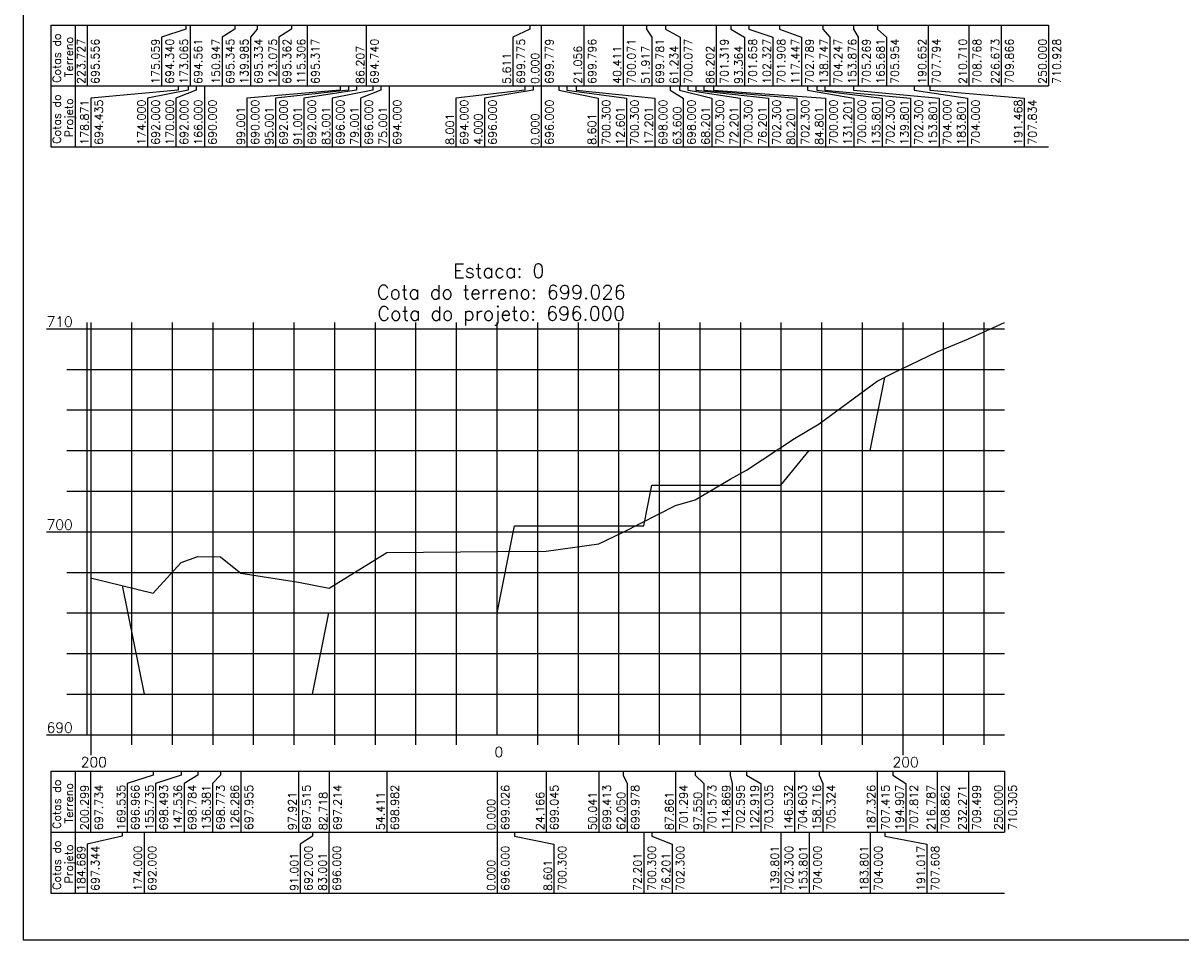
# Model space of a CAD drawing. Header units: inches. Extents: x 380 to 1905, y 2990 to 3656.
# Tile 1 of 9: x 380 to 665, y 2990 to 3215. Entities that reach past the tile are written whole.
import ezdxf

# ---------------------------------------------------------------- set-up
doc = ezdxf.new("R2010")
doc.units = ezdxf.units.IN
doc.header["$MEASUREMENT"] = 0
doc.linetypes.add('CONTINUO', pattern=[0])
for name, color, linetype in [('PROJETO', 104, 'Continuous'), ('TERRENO', 22, 'Continuous'), ('TG', 7, 'CONTINUO'), ('Vp', 2, 'Continuous')]:
    doc.layers.add(name, color=color, linetype=linetype)
doc.styles.add('SIMPLEX', font='simplex', dxfattribs={"height": 0.2})

msp = doc.modelspace()

# ---------------------------------------------------------------- linework, layer by layer
at = {"layer": 'PROJETO', "flags": 128}
msp.add_lwpolyline([(404.66, 3076.86), (410.01, 3050.14), (410.01, 3050.14), (451.51, 3050.14), (455.51, 3070.14), (497.01, 3070.14), (497.01, 3070.14), (497.01, 3070.14), (501.31, 3091.64), (533.11, 3091.64), (535.11, 3101.64), (566.91, 3101.64), (573.91, 3110.14), (588.91, 3110.14), (588.91, 3110.14), (592.52, 3128.18)], dxfattribs=at)
at = {"layer": 'TERRENO', "flags": 128}
msp.add_lwpolyline([(396.86, 3078.81), (412.24, 3074.97), (419.14, 3082.6), (423.24, 3084.06), (428.82, 3084), (433.86, 3079.91), (448.05, 3077.71), (455.65, 3076.21), (469.8, 3085.05), (497.01, 3085.27), (509.09, 3085.36), (522.03, 3087.2), (528.03, 3090.03), (540.94, 3096.61), (545.78, 3098), (554.44, 3103.11), (558.47, 3105.31), (570.27, 3113.15), (576.36, 3116.76), (590.67, 3127.21), (594.46, 3129.2), (605.4, 3134.45), (613.14, 3137.63), (622.01, 3141.66)], dxfattribs=at)
at = {"layer": 'TG', "color": 7, "linetype": 'CONTINUO', "flags": 128}
for points in [[(387.01, 3214.96), (632.87, 3214.96)], [(387.01, 3214.96), (387.01, 3199.96)], [(393.01, 3214.96), (393.01, 3199.96)], [(396.01, 3214.96), (396.01, 3199.96)], [(420.34, 3214.96), (420.34, 3213.96)], [(421.34, 3214.96), (421.34, 3199.96)], [(432.4, 3214.96), (432.4, 3213.96)], [(437.88, 3214.96), (437.88, 3213.96)], [(446.33, 3214.96), (446.33, 3213.96)], [(450.22, 3214.96), (450.22, 3199.96)], [(464.77, 3214.96), (464.77, 3199.96)], [(505.06, 3214.96), (505.06, 3213.96)], [(507.87, 3214.96), (507.87, 3199.96)], [(518.4, 3214.96), (518.4, 3199.96)], [(528.08, 3214.96), (528.08, 3199.96)], [(533.83, 3214.96), (533.83, 3213.96)], [(538.49, 3214.96), (538.49, 3213.96)], [(550.97, 3214.96), (550.97, 3199.96)], [(554.55, 3214.96), (554.55, 3213.96)], [(559.03, 3214.96), (559.03, 3213.96)], [(566.59, 3214.96), (566.59, 3213.96)], [(577.24, 3214.96), (577.24, 3213.96)], [(584.81, 3214.96), (584.81, 3213.96)], [(590.71, 3214.96), (590.71, 3213.96)], [(603.2, 3214.96), (603.2, 3199.96)], [(613.23, 3214.96), (613.23, 3199.96)], [(621.21, 3214.96), (621.21, 3199.96)], [(632.87, 3214.96), (632.87, 3199.96)], [(420.34, 3213.96), (414.34, 3211.96)], [(414.34, 3211.96), (414.34, 3199.96)], [(432.4, 3213.96), (429.22, 3211.96)], [(429.22, 3211.96), (429.22, 3199.96)], [(437.88, 3213.96), (436.22, 3211.96)], [(436.22, 3211.96), (436.22, 3199.96)], [(446.33, 3213.96), (443.22, 3211.96)], [(443.22, 3211.96), (443.22, 3199.96)], [(505.06, 3213.96), (500.87, 3211.96)], [(500.87, 3211.96), (500.87, 3199.96)], [(533.83, 3213.96), (535.08, 3211.96)], [(535.08, 3211.96), (535.08, 3199.96)], [(538.49, 3213.96), (542.08, 3211.96)], [(542.08, 3211.96), (542.08, 3199.96)], [(554.55, 3213.96), (557.97, 3211.96)], [(557.97, 3211.96), (557.97, 3199.96)], [(559.03, 3213.96), (564.97, 3211.96)], [(564.97, 3211.96), (564.97, 3199.96)], [(566.59, 3213.96), (571.97, 3211.96)], [(571.97, 3211.96), (571.97, 3199.96)], [(577.24, 3213.96), (578.97, 3211.96)], [(578.97, 3211.96), (578.97, 3199.96)], [(584.81, 3213.96), (585.97, 3211.96)], [(585.97, 3211.96), (585.97, 3199.96)], [(590.71, 3213.96), (592.97, 3211.96)], [(592.97, 3211.96), (592.97, 3199.96)], [(387.01, 3199.96), (632.87, 3199.96)], [(387.01, 3199.96), (387.01, 3184.96)], [(393.01, 3199.96), (393.01, 3184.96)], [(418.43, 3198.96), (396.87, 3196.96)], [(420.87, 3198.96), (410.87, 3196.96)], [(422.87, 3198.96), (417.87, 3196.96)], [(418.43, 3199.96), (418.43, 3198.96)], [(420.87, 3199.96), (420.87, 3198.96)], [(420.87, 3199.96), (420.87, 3198.96)], [(422.87, 3199.96), (422.87, 3198.96)], [(424.87, 3199.96), (424.87, 3184.96)], [(458.37, 3198.96), (435.37, 3196.96)], [(460.37, 3198.96), (442.37, 3196.96)], [(462.37, 3198.96), (449.37, 3196.96)], [(466.37, 3198.96), (456.37, 3196.96)], [(458.37, 3199.96), (458.37, 3198.96)], [(460.37, 3199.96), (460.37, 3198.96)], [(462.37, 3199.96), (462.37, 3198.96)], [(468.37, 3198.96), (463.37, 3196.96)], [(466.37, 3199.96), (466.37, 3198.96)], [(468.37, 3199.96), (468.37, 3198.96)], [(470.37, 3199.96), (470.37, 3184.96)], [(503.87, 3198.96), (486.87, 3196.96)], [(505.87, 3198.96), (493.87, 3196.96)], [(503.87, 3199.96), (503.87, 3198.96)], [(505.87, 3199.96), (505.87, 3198.96)], [(507.87, 3199.96), (507.87, 3184.96)], [(507.87, 3199.96), (507.87, 3198.96)], [(507.87, 3199.96), (507.87, 3198.96)], [(512.17, 3199.96), (512.17, 3198.96)], [(512.17, 3198.96), (521.87, 3196.96)], [(514.17, 3199.96), (514.17, 3198.96)], [(514.17, 3198.96), (528.87, 3196.96)], [(516.47, 3199.96), (516.47, 3198.96)], [(516.47, 3198.96), (535.87, 3196.96)], [(539.67, 3199.96), (539.67, 3198.96)], [(539.67, 3198.96), (542.87, 3196.96)], [(541.97, 3199.96), (541.97, 3198.96)], [(541.97, 3198.96), (549.87, 3196.96)], [(543.97, 3199.96), (543.97, 3198.96)], [(543.97, 3198.96), (556.87, 3196.96)], [(545.97, 3199.96), (545.97, 3198.96)], [(545.97, 3198.96), (563.87, 3196.96)], [(547.97, 3199.96), (547.97, 3198.96)], [(547.97, 3198.96), (570.87, 3196.96)], [(550.27, 3199.96), (550.27, 3198.96)], [(550.27, 3198.96), (577.87, 3196.96)], [(573.47, 3199.96), (573.47, 3198.96)], [(573.47, 3198.96), (584.87, 3196.96)], [(575.77, 3199.96), (575.77, 3198.96)], [(575.77, 3198.96), (591.87, 3196.96)], [(577.77, 3199.96), (577.77, 3198.96)], [(577.77, 3198.96), (598.87, 3196.96)], [(584.77, 3199.96), (584.77, 3198.96)], [(584.77, 3198.96), (605.87, 3196.96)], [(599.77, 3199.96), (599.77, 3198.96)], [(599.77, 3199.96), (599.77, 3198.96)], [(599.77, 3198.96), (612.87, 3196.96)], [(603.6, 3199.96), (603.6, 3198.96)], [(603.6, 3198.96), (626.87, 3196.96)], [(396.87, 3196.96), (396.87, 3184.96)], [(410.87, 3196.96), (410.87, 3184.96)], [(417.87, 3196.96), (417.87, 3184.96)], [(435.37, 3196.96), (435.37, 3184.96)], [(442.37, 3196.96), (442.37, 3184.96)], [(449.37, 3196.96), (449.37, 3184.96)], [(456.37, 3196.96), (456.37, 3184.96)], [(463.37, 3196.96), (463.37, 3184.96)], [(486.87, 3196.96), (486.87, 3184.96)], [(493.87, 3196.96), (493.87, 3184.96)], [(521.87, 3196.96), (521.87, 3184.96)], [(528.87, 3196.96), (528.87, 3184.96)], [(535.87, 3196.96), (535.87, 3184.96)], [(542.87, 3196.96), (542.87, 3184.96)], [(549.87, 3196.96), (549.87, 3184.96)], [(556.87, 3196.96), (556.87, 3184.96)], [(563.87, 3196.96), (563.87, 3184.96)], [(570.87, 3196.96), (570.87, 3184.96)], [(577.87, 3196.96), (577.87, 3184.96)], [(584.87, 3196.96), (584.87, 3184.96)], [(591.87, 3196.96), (591.87, 3184.96)], [(598.87, 3196.96), (598.87, 3184.96)], [(605.87, 3196.96), (605.87, 3184.96)], [(612.87, 3196.96), (612.87, 3184.96)], [(626.87, 3196.96), (626.87, 3184.96)], [(387.01, 3184.96), (632.87, 3184.96)], [(397.01, 3040.14), (397.01, 3141.66)], [(407.01, 3040.14), (407.01, 3141.66)], [(417.01, 3040.14), (417.01, 3141.66)], [(427.01, 3040.14), (427.01, 3141.66)], [(437.01, 3040.14), (437.01, 3141.66)], [(447.01, 3040.14), (447.01, 3141.66)], [(457.01, 3040.14), (457.01, 3141.66)], [(467.01, 3040.14), (467.01, 3141.66)], [(477.01, 3040.14), (477.01, 3141.66)], [(487.01, 3040.14), (487.01, 3141.66)], [(507.01, 3040.14), (507.01, 3141.66)], [(517.01, 3040.14), (517.01, 3141.66)], [(527.01, 3040.14), (527.01, 3141.66)], [(537.01, 3040.14), (537.01, 3141.66)], [(547.01, 3040.14), (547.01, 3141.66)], [(557.01, 3040.14), (557.01, 3141.66)], [(567.01, 3040.14), (567.01, 3141.66)], [(577.01, 3040.14), (577.01, 3141.66)], [(587.01, 3040.14), (587.01, 3141.66)], [(597.01, 3040.14), (597.01, 3141.66)], [(607.01, 3040.14), (607.01, 3141.66)], [(617.01, 3040.14), (617.01, 3141.66)], [(396.01, 3140.14), (622.01, 3140.14)], [(396.01, 3130.14), (622.01, 3130.14)], [(396.01, 3120.14), (622.01, 3120.14)], [(396.01, 3110.14), (622.01, 3110.14)], [(396.01, 3100.14), (622.01, 3100.14)], [(396.01, 3090.14), (622.01, 3090.14)], [(396.01, 3080.14), (622.01, 3080.14)], [(396.01, 3070.14), (622.01, 3070.14)], [(396.01, 3060.14), (622.01, 3060.14)], [(396.01, 3050.14), (622.01, 3050.14)], [(387.01, 3031.14), (622.01, 3031.14)], [(387.01, 3031.14), (387.01, 3016.14)], [(393.01, 3031.14), (393.01, 3016.14)], [(396.86, 3031.14), (396.86, 3016.14)], [(412.24, 3030.14), (405.86, 3028.14)], [(412.24, 3031.14), (412.24, 3030.14)], [(419.14, 3030.14), (412.86, 3028.14)], [(419.14, 3031.14), (419.14, 3030.14)], [(423.24, 3030.14), (419.86, 3028.14)], [(423.24, 3031.14), (423.24, 3030.14)], [(428.82, 3030.14), (426.86, 3028.14)], [(428.82, 3031.14), (428.82, 3030.14)], [(433.86, 3031.14), (433.86, 3016.14)], [(448.05, 3031.14), (448.05, 3016.14)], [(455.65, 3031.14), (455.65, 3016.14)], [(469.8, 3031.14), (469.8, 3016.14)], [(497.01, 3031.14), (497.01, 3016.14)], [(509.09, 3031.14), (509.09, 3016.14)], [(522.03, 3031.14), (522.03, 3016.14)], [(528.03, 3031.14), (528.03, 3030.14)], [(528.03, 3030.14), (529.03, 3028.14)], [(540.94, 3031.14), (540.94, 3016.14)], [(545.78, 3031.14), (545.78, 3030.14)], [(545.78, 3030.14), (547.94, 3028.14)], [(554.44, 3031.14), (554.44, 3030.14)], [(554.44, 3030.14), (554.94, 3028.14)], [(558.47, 3031.14), (558.47, 3030.14)], [(558.47, 3030.14), (561.94, 3028.14)], [(570.27, 3031.14), (570.27, 3016.14)], [(576.36, 3031.14), (576.36, 3030.14)], [(576.36, 3030.14), (577.27, 3028.14)], [(590.67, 3031.14), (590.67, 3016.14)], [(594.46, 3031.14), (594.46, 3030.14)], [(594.46, 3030.14), (597.67, 3028.14)], [(605.4, 3031.14), (605.4, 3016.14)], [(613.14, 3031.14), (613.14, 3016.14)], [(622.01, 3031.14), (622.01, 3016.14)], [(405.86, 3028.14), (405.86, 3016.14)], [(412.86, 3028.14), (412.86, 3016.14)], [(419.86, 3028.14), (419.86, 3016.14)], [(426.86, 3028.14), (426.86, 3016.14)], [(529.03, 3028.14), (529.03, 3016.14)], [(547.94, 3028.14), (547.94, 3016.14)], [(554.94, 3028.14), (554.94, 3016.14)], [(561.94, 3028.14), (561.94, 3016.14)], [(577.27, 3028.14), (577.27, 3016.14)], [(597.67, 3028.14), (597.67, 3016.14)], [(387.01, 3016.14), (622.01, 3016.14)], [(387.01, 3016.14), (387.01, 3001.14)], [(393.01, 3016.14), (393.01, 3001.14)], [(404.66, 3015.14), (396.01, 3013.14)], [(404.66, 3016.14), (404.66, 3015.14)], [(410.01, 3016.14), (410.01, 3001.14)], [(410.01, 3016.14), (410.01, 3015.14)], [(451.51, 3015.14), (448.51, 3013.14)], [(451.51, 3016.14), (451.51, 3015.14)], [(455.51, 3016.14), (455.51, 3001.14)], [(497.01, 3016.14), (497.01, 3001.14)], [(497.01, 3016.14), (497.01, 3015.14)], [(497.01, 3016.14), (497.01, 3015.14)], [(501.31, 3016.14), (501.31, 3015.14)], [(501.31, 3015.14), (511.01, 3013.14)], [(533.11, 3016.14), (533.11, 3001.14)], [(535.11, 3016.14), (535.11, 3015.14)], [(535.11, 3015.14), (540.11, 3013.14)], [(566.91, 3016.14), (566.91, 3001.14)], [(573.91, 3016.14), (573.91, 3001.14)], [(588.91, 3016.14), (588.91, 3001.14)], [(588.91, 3016.14), (588.91, 3015.14)], [(592.52, 3016.14), (592.52, 3015.14)], [(592.52, 3015.14), (602.91, 3013.14)], [(396.01, 3013.14), (396.01, 3001.14)], [(448.51, 3013.14), (448.51, 3001.14)], [(511.01, 3013.14), (511.01, 3001.14)], [(540.11, 3013.14), (540.11, 3001.14)], [(602.91, 3013.14), (602.91, 3001.14)], [(387.01, 3001.14), (622.01, 3001.14)]]:
    msp.add_lwpolyline(points, dxfattribs=at)
at = {"layer": 'TG', "color": 4, "linetype": 'CONTINUO', "flags": 128}
for points in [[(396.01, 3040.14), (396.01, 3141.66)], [(497.01, 3040.14), (497.01, 3141.66)], [(386.01, 3140.14), (396.01, 3140.14)], [(391.01, 3130.14), (396.01, 3130.14)], [(391.01, 3120.14), (396.01, 3120.14)], [(391.01, 3110.14), (396.01, 3110.14)], [(391.01, 3100.14), (396.01, 3100.14)], [(386.01, 3090.14), (396.01, 3090.14)], [(391.01, 3080.14), (396.01, 3080.14)], [(391.01, 3070.14), (396.01, 3070.14)], [(391.01, 3060.14), (396.01, 3060.14)], [(391.01, 3050.14), (396.01, 3050.14)], [(386.01, 3040.14), (396.01, 3040.14)], [(396.01, 3040.14), (622.01, 3040.14)], [(397.01, 3035.14), (397.01, 3040.14)], [(407.01, 3037.64), (407.01, 3040.14)], [(417.01, 3037.64), (417.01, 3040.14)], [(427.01, 3037.64), (427.01, 3040.14)], [(437.01, 3037.64), (437.01, 3040.14)], [(447.01, 3037.64), (447.01, 3040.14)], [(457.01, 3037.64), (457.01, 3040.14)], [(467.01, 3037.64), (467.01, 3040.14)], [(477.01, 3037.64), (477.01, 3040.14)], [(487.01, 3037.64), (487.01, 3040.14)], [(507.01, 3037.64), (507.01, 3040.14)], [(517.01, 3037.64), (517.01, 3040.14)], [(527.01, 3037.64), (527.01, 3040.14)], [(537.01, 3037.64), (537.01, 3040.14)], [(547.01, 3037.64), (547.01, 3040.14)], [(557.01, 3037.64), (557.01, 3040.14)], [(567.01, 3037.64), (567.01, 3040.14)], [(577.01, 3037.64), (577.01, 3040.14)], [(587.01, 3037.64), (587.01, 3040.14)], [(597.01, 3035.14), (597.01, 3040.14)], [(607.01, 3037.64), (607.01, 3040.14)], [(617.01, 3037.64), (617.01, 3040.14)]]:
    msp.add_lwpolyline(points, dxfattribs=at)
at = {"layer": 'Vp'}
msp.add_lwpolyline([(1186.23, 3170.49), (1186.23, 3563.6), (380.23, 3563.6), (380.23, 2989.6), (1011.23, 2989.6), (1011.23, 3170.49), (1186.23, 3170.49)], dxfattribs=at)

# ---------------------------------------------------------------- texts
at = {"layer": 'TG', "color": 2, "style": 'SIMPLEX'}
for s, p in [('Cotas do', (389.51, 3200.73)), ('Terreno', (392.51, 3202.12)), ('223.727', (395.51, 3200.46)), ('695.556', (399.01, 3200.46)), ('175.059', (413.84, 3200.46)), ('694.340', (417.34, 3200.46)), ('173.065', (420.84, 3200.46)), ('694.561', (424.34, 3200.46)), ('150.947', (428.72, 3200.46)), ('695.345', (432.22, 3200.46)), ('139.985', (435.72, 3200.46)), ('695.334', (439.22, 3200.46)), ('123.075', (442.72, 3200.46)), ('695.362', (446.22, 3200.46)), ('115.306', (449.72, 3200.46)), ('695.317', (453.22, 3200.46)), ('694.740', (467.77, 3200.46)), ('699.775', (503.87, 3200.46)), ('699.779', (510.87, 3200.46)), ('699.796', (521.4, 3200.46)), ('700.071', (531.08, 3200.46)), ('699.781', (538.08, 3200.46)), ('700.077', (545.08, 3200.46)), ('701.319', (553.97, 3200.46)), ('701.658', (560.97, 3200.46)), ('102.327', (564.47, 3200.46)), ('701.908', (567.97, 3200.46)), ('117.447', (571.47, 3200.46)), ('702.789', (574.97, 3200.46)), ('138.747', (578.47, 3200.46)), ('704.247', (581.97, 3200.46)), ('153.876', (585.47, 3200.46)), ('705.269', (588.97, 3200.46)), ('165.681', (592.47, 3200.46)), ('705.954', (595.97, 3200.46)), ('190.652', (602.7, 3200.46)), ('707.794', (606.2, 3200.46)), ('210.710', (612.73, 3200.46)), ('708.768', (616.23, 3200.46)), ('226.673', (620.71, 3200.46)), ('709.866', (624.21, 3200.46)), ('250.000', (632.37, 3200.46)), ('710.928', (635.87, 3200.46)), ('86.207', (464.27, 3200.46)), ('5.611', (500.37, 3200.46)), ('0.000', (507.37, 3200.46)), ('21.056', (517.9, 3200.46)), ('40.411', (527.58, 3200.46)), ('51.917', (534.58, 3200.46)), ('61.234', (541.58, 3200.46)), ('86.202', (550.47, 3200.46)), ('93.364', (557.47, 3200.46)), ('Cotas do', (389.51, 3185.73)), ('Projeto', (392.51, 3187.31)), ('178.871', (396.37, 3185.46)), ('694.435', (399.87, 3185.46)), ('174.000', (410.37, 3185.46)), ('692.000', (413.87, 3185.46)), ('170.000', (417.37, 3185.46)), ('692.000', (420.87, 3185.46)), ('166.000', (424.37, 3185.46)), ('690.000', (427.87, 3185.46)), ('690.000', (438.37, 3185.46)), ('692.000', (445.37, 3185.46)), ('692.000', (452.37, 3185.46)), ('696.000', (459.37, 3185.46)), ('696.000', (466.37, 3185.46)), ('694.000', (473.37, 3185.46)), ('694.000', (489.87, 3185.46)), ('696.000', (496.87, 3185.46)), ('696.000', (510.87, 3185.46)), ('700.300', (524.87, 3185.46)), ('700.300', (531.87, 3185.46)), ('698.000', (538.87, 3185.46)), ('698.000', (545.87, 3185.46)), ('700.300', (552.87, 3185.46)), ('700.300', (559.87, 3185.46)), ('702.300', (566.87, 3185.46)), ('702.300', (573.87, 3185.46)), ('700.000', (580.87, 3185.46)), ('131.201', (584.37, 3185.46)), ('700.000', (587.87, 3185.46)), ('135.801', (591.37, 3185.46)), ('702.300', (594.87, 3185.46)), ('139.801', (598.37, 3185.46)), ('702.300', (601.87, 3185.46)), ('153.801', (605.37, 3185.46)), ('704.000', (608.87, 3185.46)), ('183.801', (612.37, 3185.46)), ('704.000', (615.87, 3185.46)), ('191.468', (626.37, 3185.46)), ('707.834', (629.87, 3185.46)), ('99.001', (434.87, 3185.46)), ('95.001', (441.87, 3185.46)), ('91.001', (448.87, 3185.46)), ('83.001', (455.87, 3185.46)), ('79.001', (462.87, 3185.46)), ('75.001', (469.87, 3185.46)), ('8.001', (486.37, 3185.46)), ('4.000', (493.37, 3185.46)), ('0.000', (507.37, 3185.46)), ('8.601', (521.37, 3185.46)), ('12.601', (528.37, 3185.46)), ('17.201', (535.37, 3185.46)), ('63.600', (542.37, 3185.46)), ('68.201', (549.37, 3185.46)), ('72.201', (556.37, 3185.46)), ('76.201', (563.37, 3185.46)), ('80.201', (570.37, 3185.46)), ('84.801', (577.37, 3185.46)), ('Cotas do', (389.51, 3016.91)), ('Terreno', (392.51, 3018.29)), ('200.299', (396.36, 3016.64)), ('697.734', (399.86, 3016.64)), ('169.535', (405.36, 3016.64)), ('696.966', (408.86, 3016.64)), ('155.735', (412.36, 3016.64)), ('698.493', (415.86, 3016.64)), ('147.536', (419.36, 3016.64)), ('698.784', (422.86, 3016.64)), ('136.381', (426.36, 3016.64)), ('698.773', (429.86, 3016.64)), ('126.286', (433.36, 3016.64)), ('697.955', (436.86, 3016.64)), ('697.515', (451.05, 3016.64)), ('697.214', (458.65, 3016.64)), ('698.982', (472.8, 3016.64)), ('699.026', (500.01, 3016.64)), ('699.045', (512.09, 3016.64)), ('699.413', (525.03, 3016.64)), ('699.978', (532.03, 3016.64)), ('701.294', (543.94, 3016.64)), ('701.573', (550.94, 3016.64)), ('114.869', (554.44, 3016.64)), ('702.595', (557.94, 3016.64)), ('122.919', (561.44, 3016.64)), ('703.035', (564.94, 3016.64)), ('146.532', (569.77, 3016.64)), ('704.603', (573.27, 3016.64)), ('158.716', (576.77, 3016.64)), ('705.324', (580.27, 3016.64)), ('187.326', (590.17, 3016.64)), ('707.415', (593.67, 3016.64)), ('194.907', (597.17, 3016.64)), ('707.812', (600.67, 3016.64)), ('216.787', (604.9, 3016.64)), ('708.862', (608.4, 3016.64)), ('232.271', (612.64, 3016.64)), ('709.499', (616.14, 3016.64)), ('250.000', (621.51, 3016.64)), ('710.305', (625.01, 3016.64)), ('97.921', (447.55, 3016.64)), ('82.718', (455.15, 3016.64)), ('54.411', (469.3, 3016.64)), ('24.166', (508.59, 3016.64)), ('50.041', (521.53, 3016.64)), ('62.050', (528.53, 3016.64)), ('87.861', (540.44, 3016.64)), ('97.550', (547.44, 3016.64)), ('0.000', (496.51, 3016.64)), ('Cotas do', (389.51, 3001.91)), ('Projeto', (392.51, 3003.48)), ('184.689', (395.51, 3001.64)), ('697.344', (399.01, 3001.64)), ('174.000', (409.51, 3001.64)), ('692.000', (413.01, 3001.64)), ('91.001', (448.01, 3001.64)), ('692.000', (451.51, 3001.64)), ('83.001', (455.01, 3001.64)), ('696.000', (458.51, 3001.64)), ('696.000', (500.01, 3001.64)), ('700.300', (514.01, 3001.64)), ('72.201', (532.61, 3001.64)), ('700.300', (536.11, 3001.64)), ('76.201', (539.61, 3001.64)), ('702.300', (543.11, 3001.64)), ('139.801', (566.41, 3001.64)), ('702.300', (569.91, 3001.64)), ('153.801', (573.41, 3001.64)), ('704.000', (576.91, 3001.64)), ('183.801', (588.41, 3001.64)), ('704.000', (591.91, 3001.64)), ('191.017', (602.41, 3001.64)), ('707.608', (605.91, 3001.64)), ('0.000', (496.51, 3001.64)), ('8.601', (510.51, 3001.64))]:
    msp.add_text(s, height=2, rotation=90, dxfattribs=at).set_placement(p)
at = {"layer": 'TG', "color": 4, "style": 'SIMPLEX'}
for s, p in [('Estaca: 0', (486.16, 3152.66)), ('Cota do terreno: 699.026', (467.35, 3147.41)), ('Cota do projeto: 696.000', (467.49, 3142.16))]:
    msp.add_text(s, height=3.5, dxfattribs=at).set_placement(p)
at = {"layer": 'TG', "color": 2, "style": 'SIMPLEX'}
for s, p in [('710', (386.01, 3140.64)), ('700', (386.01, 3090.64)), ('690', (386.01, 3040.64)), ('0', (496.34, 3034.64)), ('200', (394.43, 3032.14)), ('200', (594.43, 3032.14))]:
    msp.add_text(s, height=2.5, dxfattribs=at).set_placement(p)

doc.saveas('drawing.dxf')
